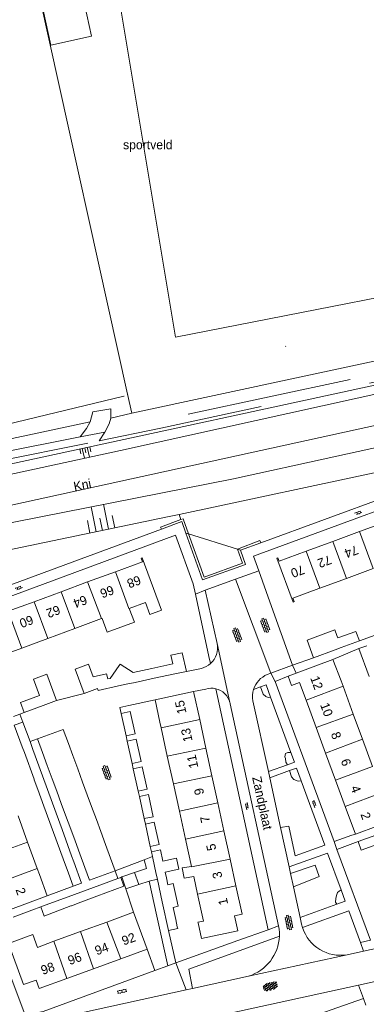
# Model space of a CAD drawing. Extents: x 99476 to 102828, y 406437 to 407931.
# Tile 108 of 162: x 100485 to 100561, y 407209 to 407424. Entities that reach past the tile are written whole.
import ezdxf

# ---------------------------------------------------------------- set-up
doc = ezdxf.new("R2010")
doc.units = 0
doc.header["$MEASUREMENT"] = 0
doc.linetypes.add('DGN Style 1', pattern=[36.392745, 0.060554, -36.332191])
doc.linetypes.add('DGN Style 2', pattern=[60.553652, 36.332191, -24.221461])
for name, color, linetype, lineweight in [('BG_bijgebouw', 253, 'Continuous', 0), ('BG_cultuuraanduiding', 253, 'Continuous', 0), ('BG_cultuurscheiding', 253, 'DGN Style 1', 0), ('BG_dakoverstek', 253, 'Continuous', 13), ('BG_dakoverstek bijgebouw', 253, 'Continuous', 0), ('BG_gesloten verharding', 253, 'Continuous', 0), ('BG_heg haag', 253, 'Continuous', 0), ('BG_hek', 253, 'Continuous', 0), ('BG_hoofdgebouw', 253, 'Continuous', 13), ('BG_huisnummer', 253, 'Continuous', 0), ('BG_insteek sloot', 253, 'Continuous', 0), ('BG_kant onverhard', 253, 'DGN Style 2', 0), ('BG_kant sloot', 253, 'Continuous', 0), ('BG_kant verharding', 253, 'Continuous', 0), ('BG_muur', 253, 'Continuous', 0), ('BG_naam waterloop', 253, 'Continuous', 0), ('BG_open verharding', 253, 'Continuous', 0), ('BG_schutting', 253, 'Continuous', 0), ('BG_straatnaam', 253, 'Continuous', 0), ('BG_taludsymbool', 253, 'Continuous', 0), ('BG_tussenmuur', 253, 'Continuous', 0), ('BG_vlakafsluiter', 253, 'Continuous', 0)]:
    doc.layers.add(name, color=color, linetype=linetype, lineweight=lineweight)
doc.styles.add('Style-WORKING', font='WORKING.shx')

# ---------------------------------------------------------------- blocks, each defined once
blk = doc.blocks.new('S02OV6')
at = {"layer": 'BG_open verharding', "linetype": 'Continuous', "lineweight": 0}
for p, q in [((0, 0.20784), (1.371449, 0.20784)), ((0.085505, 0.20784), (0.085505, 0.268177)), ((0.485, -0.192), (0.486, 0.207)), ((0.885505, 0.20784), (0.885505, 0.31106)), ((1.285, -0.193), (1.285, 0.207)), ((0.268333, -0.19216), (1.549656, -0.19216)), ((0.885505, -0.32925), (0.885505, -0.19216))]:
    blk.add_line(p, q, dxfattribs=at)
blk = doc.blocks.new('S02OV4')
at = {"layer": 'BG_open verharding', "linetype": 'Continuous', "lineweight": 0}
for p, q in [((0, -0.200092), (0, 0.200092)), ((0, 0.2), (3.201, 0.2)), ((0.214, 0.6), (2.9, 0.6)), ((0.4, 0.199), (0.4, 0.6)), ((0.8, 0.6), (0.8, 0.7)), ((0.8, -0.2), (0.8, 0.2)), ((1.2, 0.2), (1.2, 0.6)), ((1.6, 0.6), (1.6, 0.7)), ((1.6, -0.2), (1.6, 0.2)), ((2, 0.199), (2, 0.6)), ((2.4, 0.6), (2.4, 0.7)), ((2.4, -0.2), (2.4, 0.2)), ((2.8, 0.2), (2.8, 0.6)), ((3.2, -0.199908), (3.2, 0.200092)), ((0, -0.2), (3.2, -0.199)), ((0.31, -0.6), (2.9, -0.6)), ((0.4, -0.6), (0.399, -0.2)), ((0.8, -0.7), (0.8, -0.6)), ((1.2, -0.6), (1.2, -0.2)), ((1.6, -0.7), (1.6, -0.6)), ((2, -0.6), (1.999, -0.2)), ((2.4, -0.7), (2.4, -0.6)), ((2.8, -0.6), (2.8, -0.2))]:
    blk.add_line(p, q, dxfattribs=at)
blk = doc.blocks.new('S01GV4')
at = {"layer": 'BG_gesloten verharding', "linetype": 'Continuous', "lineweight": 0}
for p, q in [((0, 0.278304), (0.9421, 0.823239)), ((0, -0.181671), (1.741927, 0.823239)), ((0, 0.098949), (1.593645, -0.823239)), ((0.117, -0.579), (1.53, 0.238)), ((0.163, 0.466), (2.296, -0.767)), ((0.531, -0.801), (3.134, 0.701)), ((0.567, 0.694), (2.709, -0.545)), ((1.118159, 0.823239), (3.097745, -0.32208)), ((1.293565, -0.823239), (3.161206, 0.256049)), ((1.529745, 0.23842), (2.542019, 0.823239)), ((1.91699, 0.823239), (3.161206, 0.104286)), ((2.715943, 0.823239), (3.161206, 0.565645)), ((0, -0.363991), (0.793486, -0.823239)), ((2.092105, -0.823239), (3.161206, -0.205903))]:
    blk.add_line(p, q, dxfattribs=at)
blk = doc.blocks.new('S04')
at = {"layer": 'BG_taludsymbool', "linetype": 'Continuous', "lineweight": 0}
for p, q in [((-0.5, 0), (-0.5, -0.5)), ((-0.25, 0), (-0.25, -1)), ((0, 0), (0, -0.5)), ((0.25, 0), (0.25, -1)), ((0.5, 0), (0.5, -0.5))]:
    blk.add_line(p, q, dxfattribs=at)
blk = doc.blocks.new('S02OV2')
at = {"layer": 'BG_open verharding', "linetype": 'Continuous', "lineweight": 0}
for p, q in [((0.052866, 0.482148), (0.183301, 0.482148)), ((0.183301, -1.01785), (0.183301, 0.982147)), ((0.183301, 0.895191), (0.705039, 0.895191)), ((0.705039, -1.01785), (0.705039, 0.982147)), ((0.705039, 0.43867), (0.835473, 0.43867)), ((0.052866, -0.517416), (0.183301, -0.517416)), ((0.183301, -0.017851), (0.705039, -0.017851)), ((0.183301, -0.930894), (0.705039, -0.930894)), ((0.705039, -0.473938), (0.835473, -0.473938))]:
    blk.add_line(p, q, dxfattribs=at)

msp = doc.modelspace()

# ---------------------------------------------------------------- linework, layer by layer
at = {"layer": 'BG_bijgebouw', "linetype": 'Continuous', "lineweight": 0}
for p, q in [((100558.985, 407288.19), (100558.243, 407290.298)), ((100555.006, 407286.733), (100558.985, 407288.19)), ((100553.661, 407286.24), (100548.961, 407284.52)), ((100553.661, 407286.24), (100555.006, 407286.733)), ((100558.849, 407286.511), (100560.599, 407287.156)), ((100561.099, 407280.404), (100558.849, 407286.511)), ((100496.72, 407282.01), (100498.68, 407276.7)), ((100509.42, 407281.29), (100513.528, 407282.188)), ((100490.47, 407280.88), (100492.58, 407275.16)), ((100503.835, 407279.861), (100504.329, 407279.969)), ((100514.038, 407280.03), (100509.851, 407279.11)), ((100498.68, 407276.7), (100501.571, 407277.76)), ((100506.181, 407278.33), (100507.884, 407278.692)), ((100507.884, 407278.692), (100509.851, 407279.11)), ((100484.724, 407274.673), (100488.881, 407276.207)), ((100492.58, 407275.16), (100489.665, 407274.084)), ((100485.51, 407272.55), (100484.724, 407274.673)), ((100489.665, 407274.084), (100485.51, 407272.55)), ((100507.839, 407267.394), (100506.759, 407272.293)), ((100483.33, 407269.72), (100485.185, 407270.395)), ((100485.1, 407265.001), (100483.33, 407269.72)), ((100485.185, 407270.395), (100486.806, 407266.15)), ((100489.547, 407263.761), (100488.45, 407266.75)), ((100485.1, 407265.001), (100485.559, 407263.744)), ((100486.806, 407266.15), (100486.97, 407265.72)), ((100486.97, 407265.72), (100487.435, 407264.438)), ((100487.435, 407264.438), (100489.551, 407258.608)), ((100495.229, 407265.707), (100496.196, 407263.072)), ((100509.176, 407261.327), (100508.093, 407266.239)), ((100485.559, 407263.744), (100487.687, 407257.918)), ((100490.585, 407260.935), (100489.547, 407263.761)), ((100496.196, 407263.072), (100497.272, 407260.14)), ((100491.67, 407257.98), (100490.585, 407260.935)), ((100497.272, 407260.14), (100498.334, 407257.248)), ((100510.511, 407255.271), (100509.433, 407260.159)), ((100487.687, 407257.918), (100487.738, 407257.778)), ((100489.551, 407258.608), (100491.714, 407252.648)), ((100492.671, 407255.253), (100491.67, 407257.98)), ((100488.524, 407255.623), (100489.859, 407251.969)), ((100498.334, 407257.248), (100499.344, 407254.496)), ((100493.656, 407252.569), (100492.671, 407255.253)), ((100499.344, 407254.496), (100500.275, 407251.958)), ((100511.827, 407249.328), (100510.757, 407254.092)), ((100489.859, 407251.969), (100491.966, 407246.2)), ((100491.714, 407252.648), (100493.81, 407246.873)), ((100494.599, 407250), (100493.656, 407252.569)), ((100500.275, 407251.958), (100501.339, 407249.059)), ((100495.714, 407246.963), (100494.599, 407250)), ((100501.339, 407249.059), (100502.295, 407246.456)), ((100513.158, 407243.164), (100512.092, 407248.055)), ((100491.966, 407246.2), (100494.061, 407240.463)), ((100493.81, 407246.873), (100495.9, 407241.115)), ((100496.667, 407244.368), (100495.714, 407246.963)), ((100502.295, 407246.456), (100503.348, 407243.587)), ((100563.39, 407245.96), (100558.701, 407244.22)), ((100497.714, 407241.516), (100496.667, 407244.368)), ((100503.348, 407243.587), (100504.431, 407240.635)), ((100495.9, 407241.115), (100496.37, 407239.82)), ((100498.802, 407238.553), (100497.714, 407241.516)), ((100504.431, 407240.635), (100505.461, 407237.83)), ((100513.417, 407241.976), (100513.642, 407240.944)), ((100513.642, 407240.944), (100514.48, 407237.105)), ((100494.061, 407240.463), (100495.22, 407237.29)), ((100495.22, 407237.29), (100496.22, 407234.46)), ((100506.031, 407236.162), (100506.681, 407236.4)), ((100509.676, 407237.431), (100506.92, 407236.48)), ((100506.92, 407236.48), (100507.821, 407233.85)), ((100509.693, 407237.437), (100509.676, 407237.431)), ((100510.615, 407234.805), (100509.693, 407237.437)), ((100495.17, 407232.151), (100500.69, 407234.21)), ((100500.69, 407234.21), (100506.031, 407236.162)), ((100507.821, 407233.85), (100510.615, 407234.805)), ((100514.741, 407235.9), (100515.797, 407231.071)), ((100518.89, 407231.737), (100518.136, 407235.021)), ((100489.342, 407229.978), (100495.17, 407232.151)), ((100501.421, 407232.3), (100497.932, 407230.974)), ((100489.147, 407229.905), (100489.342, 407229.978)), ((100495.758, 407230.147), (100490.05, 407227.977)), ((100515.797, 407231.071), (100517.171, 407224.79)), ((100490.05, 407227.977), (100489.887, 407227.915))]:
    msp.add_line(p, q, dxfattribs=at)
at = {"layer": 'BG_bijgebouw', "linetype": 'Continuous', "lineweight": 0, "flags": 128}
for points in [[(100554.08, 407289.408), (100553.642, 407290.603), (100552.241, 407290.09)], [(100548.961, 407284.52), (100547.55, 407288.37), (100552.241, 407290.09)], [(100513.528, 407282.188), (100518.11, 407283.19), (100517.694, 407285.087), (100520.159, 407285.607), (100521.08, 407281.518)], [(100496.72, 407282.01), (100499.607, 407283.075), (100500.626, 407280.318)], [(100521.08, 407281.518), (100518.541, 407281.02), (100514.038, 407280.03)], [(100488.881, 407276.207), (100487.553, 407279.803), (100490.47, 407280.88)], [(100501.571, 407277.76), (100501.721, 407277.36), (100506.181, 407278.33)], [(100506.759, 407272.293), (100508.736, 407272.729), (100509.816, 407267.83), (100507.839, 407267.394)], [(100488.45, 407266.75), (100494.09, 407268.81), (100495.229, 407265.707)], [(100508.093, 407266.239), (100510.054, 407266.671), (100511.137, 407261.76), (100509.176, 407261.327)], [(100509.433, 407260.159), (100511.387, 407260.59), (100512.464, 407255.701), (100510.511, 407255.271)], [(100510.757, 407254.092), (100512.731, 407254.531), (100513.811, 407249.652), (100511.827, 407249.328)], [(100512.092, 407248.055), (100514.042, 407248.481), (100515.109, 407243.59), (100513.158, 407243.164)], [(100558.701, 407244.22), (100559.401, 407242.33), (100564.091, 407244.07)], [(100515.894, 407239.975), (100515.364, 407242.401), (100513.417, 407241.976)], [(100515.894, 407239.975), (100518.915, 407240.568), (100519.409, 407238.157), (100516.427, 407237.529)], [(100496.22, 407234.46), (100498.11, 407235.13), (100496.37, 407239.82)], [(100505.461, 407237.83), (100499.82, 407235.78), (100498.802, 407238.553)], [(100506.681, 407236.4), (100507.33, 407234.46), (100501.421, 407232.3)], [(100518.74, 407227.174), (100518.17, 407229.82), (100519.271, 407230.08), (100518.89, 407231.737)], [(100517.171, 407224.79), (100519.17, 407225.18), (100519.083, 407225.584)]]:
    msp.add_lwpolyline(points, dxfattribs=at)
at = {"layer": 'BG_cultuurscheiding', "linetype": 'DGN Style 1', "lineweight": 0}
msp.add_line((100507.336, 407341.787), (100508.165, 407342.252), dxfattribs=at)
at = {"layer": 'BG_cultuurscheiding', "linetype": 'DGN Style 1', "lineweight": 0, "flags": 128}
msp.add_lwpolyline([(100508.165, 407342.252), (100516.003, 407346.65), (100606.635, 407367.25), (100613.771, 407369.18)], dxfattribs=at)
at = {"layer": 'BG_dakoverstek', "linetype": 'Continuous', "lineweight": 13, "flags": 128}
msp.add_lwpolyline([(100508.552, 407295.325), (100509.676, 407292.277), (100503.735, 407290.086), (100502.611, 407293.134)], dxfattribs=at)
at = {"layer": 'BG_dakoverstek bijgebouw', "linetype": 'Continuous', "lineweight": 0}
for p, q in [((100558.243, 407290.298), (100554.285, 407288.848)), ((100554.285, 407288.848), (100554.08, 407289.408)), ((100506.335, 407282.8), (100504.329, 407279.969)), ((100487.738, 407257.778), (100488.524, 407255.623)), ((100514.48, 407237.105), (100514.719, 407236.003)), ((100516.68, 407236.326), (100516.427, 407237.529)), ((100514.719, 407236.003), (100514.741, 407235.9)), ((100489.147, 407229.905), (100489.887, 407227.915)), ((100495.864, 407230.187), (100495.758, 407230.147)), ((100497.932, 407230.974), (100495.864, 407230.187)), ((100518.74, 407227.174), (100519.083, 407225.584))]:
    msp.add_line(p, q, dxfattribs=at)
at = {"layer": 'BG_dakoverstek bijgebouw', "linetype": 'Continuous', "lineweight": 0, "flags": 128}
for points in [[(100497.71, 407432.454), (100488.818, 407430.511), (100491.389, 407418.75), (100500.28, 407420.694), (100497.71, 407432.454)], [(100509.42, 407281.29), (100506.558, 407283.115), (100506.335, 407282.8)], [(100500.626, 407280.318), (100503.595, 407280.964), (100503.835, 407279.861)], [(100518.136, 407235.021), (100517.019, 407234.776), (100516.68, 407236.326)]]:
    msp.add_lwpolyline(points, dxfattribs=at)
at = {"layer": 'BG_heg haag', "linetype": 'Continuous', "lineweight": 0}
for p, q in [((100526.363, 407283.236), (100526.022, 407284.8)), ((100548.961, 407284.52), (100544.341, 407282.92)), ((100521.08, 407281.518), (100524.391, 407282.17)), ((100510.615, 407234.805), (100512.887, 407235.528)), ((100514.587, 407227.911), (100512.887, 407235.528)), ((100517.171, 407224.79), (100518.771, 407217.7)), ((100518.771, 407217.7), (100532.327, 407222.542))]:
    msp.add_line(p, q, dxfattribs=at)
msp.add_arc((100523.198438, 407286.733135), 4.716397, 284.646485, 312.141985, dxfattribs=at)
at = {"layer": 'BG_hek', "linetype": 'Continuous', "lineweight": 0}
for p, q in [((100507.839, 407267.394), (100508.093, 407266.239)), ((100509.176, 407261.327), (100509.433, 407260.159)), ((100510.511, 407255.271), (100510.757, 407254.092)), ((100512.092, 407248.055), (100511.827, 407249.328)), ((100513.158, 407243.164), (100513.417, 407241.976)), ((100487.223, 407229.193), (100489.147, 407229.905))]:
    msp.add_line(p, q, dxfattribs=at)
at = {"layer": 'BG_hek', "linetype": 'Continuous', "lineweight": 0, "flags": 128}
msp.add_lwpolyline([(100507.336, 407341.787), (100464.63, 407331.521), (100401.129, 407317.942)], dxfattribs=at)
at = {"layer": 'BG_hoofdgebouw', "linetype": 'Continuous', "lineweight": 13}
for p, q in [((100559.042, 407312.138), (100564.854, 407314.275)), ((100553.178, 407309.982), (100559.042, 407312.138)), ((100547.339, 407307.836), (100553.178, 407309.982)), ((100505.52, 407303.372), (100499.423, 407301.122)), ((100561.985, 407304.043), (100556.154, 407301.907)), ((100499.423, 407301.122), (100493.612, 407298.978)), ((100556.154, 407301.907), (100550.293, 407299.76)), ((100493.612, 407298.978), (100487.706, 407296.798)), ((100550.293, 407299.76), (100550.101, 407299.69)), ((100487.706, 407296.798), (100481.983, 407294.686)), ((100502.458, 407293.077), (100496.645, 407290.933)), ((100502.611, 407293.134), (100502.458, 407293.077)), ((100496.645, 407290.933), (100490.681, 407288.733)), ((100490.681, 407288.733), (100484.996, 407286.636)), ((100484.996, 407286.636), (100479.223, 407284.507)), ((100545.14, 407281.121), (100553.201, 407284.16)), ((100553.201, 407284.16), (100554.961, 407279.48)), ((100545.14, 407281.121), (100543.401, 407280.48)), ((100555.407, 407278.27), (100554.961, 407279.48)), ((100547.309, 407275.234), (100545.883, 407279.104)), ((100557.649, 407272.186), (100555.407, 407278.27)), ((100522.651, 407277.091), (100514.211, 407275.27)), ((100514.211, 407275.27), (100515.261, 407270.38)), ((100523.981, 407270.992), (100522.651, 407277.091)), ((100549.533, 407269.195), (100547.309, 407275.234)), ((100525.351, 407264.708), (100523.981, 407270.992)), ((100559.691, 407266.645), (100557.649, 407272.186)), ((100515.531, 407269.149), (100515.261, 407270.38)), ((100516.889, 407262.953), (100515.531, 407269.149)), ((100551.589, 407263.613), (100549.533, 407269.195)), ((100561.885, 407260.689), (100559.691, 407266.645)), ((100526.677, 407258.629), (100525.351, 407264.708)), ((100518.218, 407256.886), (100516.889, 407262.953)), ((100553.764, 407257.709), (100551.589, 407263.613)), ((100527.963, 407252.733), (100526.677, 407258.629)), ((100519.531, 407250.896), (100518.218, 407256.886)), ((100555.892, 407251.933), (100553.764, 407257.709)), ((100529.301, 407246.596), (100527.963, 407252.733)), ((100558.117, 407245.893), (100555.892, 407251.933)), ((100486.266, 407244.122), (100484.167, 407249.889)), ((100520.876, 407244.759), (100519.531, 407250.896)), ((100562.858, 407247.626), (100558.117, 407245.893)), ((100530.656, 407240.384), (100529.301, 407246.596)), ((100488.371, 407238.338), (100486.266, 407244.122)), ((100522.179, 407238.813), (100520.876, 407244.759)), ((100531.929, 407234.546), (100530.656, 407240.384)), ((100488.84, 407237.05), (100488.371, 407238.338)), ((100490.57, 407232.36), (100488.84, 407237.05)), ((100522.668, 407236.581), (100523.511, 407232.733)), ((100482.51, 407229.38), (100490.57, 407232.36)), ((100523.511, 407232.733), (100523.81, 407231.37)), ((100509.482, 407228.737), (100503.601, 407226.598)), ((100512.471, 407220.66), (100509.482, 407228.737)), ((100503.601, 407226.598), (100497.869, 407224.51)), ((100497.869, 407224.51), (100492.03, 407222.382)), ((100492.03, 407222.382), (100488.417, 407221.066)), ((100506.678, 407218.554), (100512.471, 407220.66)), ((100500.736, 407216.393), (100506.678, 407218.554)), ((100494.901, 407214.271), (100500.736, 407216.393)), ((100488.82, 407212.06), (100494.901, 407214.271))]:
    msp.add_line(p, q, dxfattribs=at)
at = {"layer": 'BG_hoofdgebouw', "linetype": 'Continuous', "lineweight": 13, "flags": 128}
for points in [[(100550.101, 407299.69), (100544.391, 407297.6), (100544.711, 407296.811), (100544.461, 407296.7), (100540.881, 407306.31), (100541.121, 407306.401), (100541.421, 407305.66), (100547.339, 407307.836)], [(100508.552, 407295.325), (100512.091, 407296.63), (100513.071, 407294), (100515.641, 407294.95), (100511.371, 407306.401), (100511.141, 407306.31), (100511.421, 407305.55), (100505.52, 407303.372)], [(100543.401, 407280.48), (100544.144, 407278.463), (100545.883, 407279.104)], [(100522.179, 407238.813), (100520.124, 407238.465), (100520.608, 407236.245), (100522.668, 407236.581)], [(100523.616, 407226.436), (100524.372, 407222.968), (100532.364, 407224.71), (100531.649, 407227.942), (100533.291, 407228.3), (100531.929, 407234.546)], [(100523.81, 407231.37), (100524.799, 407226.828), (100523.588, 407226.564), (100523.616, 407226.436)], [(100488.417, 407221.066), (100487.398, 407223.866), (100482.061, 407221.922), (100485.35, 407212.891), (100488.151, 407213.884), (100488.82, 407212.06)]]:
    msp.add_lwpolyline(points, dxfattribs=at)
at = {"layer": 'BG_insteek sloot', "linetype": 'Continuous', "lineweight": 0}
msp.add_line((100519.469, 407315.922), (100616.262, 407336.609), dxfattribs=at)
at = {"layer": 'BG_insteek sloot', "linetype": 'Continuous', "lineweight": 0, "flags": 128}
for points in [[(100363.66, 407301.8), (100378.66, 407304.53), (100616.39, 407355.92)], [(100370.91, 407284.9), (100516.931, 407315.38), (100519.469, 407315.922)]]:
    msp.add_lwpolyline(points, dxfattribs=at)
at = {"layer": 'BG_kant onverhard', "linetype": 'DGN Style 2', "lineweight": 0}
for p, q in [((100500.005, 407336.228), (100500.577, 407338.359)), ((100504.484, 407339.011), (100504.495, 407337.036)), ((100503.21, 407333.969), (100497.815, 407332.885))]:
    msp.add_line(p, q, dxfattribs=at)
at = {"layer": 'BG_kant onverhard', "linetype": 'DGN Style 2', "lineweight": 0, "flags": 128}
for points in [[(100501.945, 407332.053), (100515.463, 407334.788), (100569.092, 407346.358), (100616.445, 407357.017)], [(100616.046, 407358.829), (100594.382, 407353.857), (100559.267, 407345.966), (100503.21, 407333.969)], [(100497.815, 407332.885), (100499.154, 407334.75), (100500.005, 407336.228)], [(100504.495, 407337.036), (100504.145, 407335.749), (100503.21, 407333.969)], [(100497.815, 407332.885), (100473.316, 407328.069), (100451.792, 407323.717), (100423.037, 407317.51), (100383.838, 407308.764), (100349.417, 407301.326), (100313.562, 407293.682), (100273.405, 407285.054), (100226.972, 407275.177), (100187.909, 407266.779), (100167.016, 407262.813)], [(100167.894, 407260.599), (100196.518, 407266.729), (100273.523, 407283.044), (100320.855, 407293.003), (100363.374, 407302.532), (100388.315, 407307.9), (100422.869, 407315.731), (100469.468, 407325.483), (100501.945, 407332.053)]]:
    msp.add_lwpolyline(points, dxfattribs=at)
at = {"layer": 'BG_kant sloot', "linetype": 'Continuous', "lineweight": 0, "flags": 128}
for points in [[(100617.08, 407353.511), (100573.065, 407344.581), (100506.627, 407329.949), (100404.168, 407307.721), (100364.121, 407298.723)], [(100619.38, 407342.965), (100531.41, 407323.739), (100408.701, 407299.523), (100366.001, 407290.005)]]:
    msp.add_lwpolyline(points, dxfattribs=at)
at = {"layer": 'BG_kant verharding', "linetype": 'Continuous', "lineweight": 0}
for p, q in [((100584.664, 407327.044), (100537.363, 407309.724)), ((100515.585, 407312.684), (100458.563, 407291.622)), ((100537.363, 407309.724), (100532.901, 407308.09)), ((100531.838, 407301.694), (100536.931, 407303.52)), ((100536.931, 407303.52), (100539.363, 407296.76)), ((100525.22, 407299.32), (100531.838, 407301.694)), ((100539.575, 407281.119), (100531.838, 407301.694)), ((100527.811, 407287.637), (100525.22, 407299.32)), ((100523.041, 407298.467), (100526.022, 407284.8)), ((100544.341, 407282.92), (100539.575, 407281.119)), ((100539.575, 407281.119), (100538.811, 407280.83)), ((100540.53, 407279.34), (100543.401, 407280.48)), ((100522.651, 407277.091), (100525.301, 407277.651)), ((100539.011, 407224.93), (100527.51, 407277.73)), ((100535.794, 407277.58), (100537.33, 407278.134)), ((100551.419, 407249.809), (100540.53, 407279.34)), ((100539.039, 407259.588), (100535.669, 407275.044)), ((100539.524, 407275.883), (100543.962, 407263.756)), ((100530.67, 407274.392), (100541.254, 407225.781)), ((100543.962, 407263.756), (100544.751, 407261.599)), ((100539.039, 407259.588), (100543.246, 407261.045)), ((100543.246, 407261.045), (100544.751, 407261.599)), ((100543.678, 407259.805), (100545.217, 407260.328)), ((100545.217, 407260.328), (100546.228, 407257.565)), ((100539.333, 407258.238), (100539.039, 407259.588)), ((100539.333, 407258.238), (100543.678, 407259.805)), ((100541.72, 407247.289), (100539.333, 407258.238)), ((100546.228, 407257.565), (100551.396, 407243.441)), ((100543.591, 407238.709), (100541.72, 407247.289)), ((100557.331, 407245.619), (100558.117, 407245.893)), ((100511.843, 407240.259), (100513.642, 407240.944)), ((100552.035, 407241.694), (100543.591, 407238.709)), ((100552.035, 407241.694), (100554.97, 407233.675)), ((100561.39, 407222.63), (100554.021, 407242.51)), ((100505.461, 407237.83), (100511.843, 407240.259)), ((100543.904, 407237.272), (100543.591, 407238.709)), ((100506.681, 407236.4), (100506.92, 407236.48)), ((100544.544, 407234.335), (100543.904, 407237.272)), ((100546.015, 407227.588), (100544.544, 407234.335)), ((100554.97, 407233.675), (100555.882, 407231.183)), ((100546.015, 407227.588), (100554.023, 407230.506)), ((100554.023, 407230.506), (100555.882, 407231.183)), ((100517.021, 407217.01), (100514.587, 407227.911)), ((100556.656, 407229.066), (100546.534, 407225.394)), ((100556.656, 407229.066), (100559.202, 407222.109)), ((100521.572, 407216.286), (100541.465, 407223.525)), ((100532.327, 407222.542), (100539.011, 407224.93)), ((100559.202, 407222.109), (100559.895, 407220.216)), ((100534.704, 407214.741), (100556.297, 407219.437)), ((100559.895, 407220.216), (100556.297, 407219.437)), ((100514.162, 407215.966), (100517.021, 407217.01)), ((100522.421, 407212.042), (100521.572, 407216.286)), ((100534.704, 407214.741), (100522.421, 407212.042)), ((100558.805, 407212.8), (100526.332, 407205.707)), ((100562.452, 407213.597), (100558.805, 407212.8)), ((100558.805, 407212.8), (100559.901, 407209.825)), ((100484.347, 407203.74), (100521, 407211.73)), ((100522.421, 407212.042), (100521, 407211.73)), ((100559.901, 407209.825), (100560.417, 407208.421))]:
    msp.add_line(p, q, dxfattribs=at)
at = {"layer": 'BG_kant verharding', "linetype": 'Continuous', "lineweight": 0, "flags": 128}
for points in [[(100587.533, 407321.883), (100586.271, 407325.33), (100535.751, 407306.8), (100536.931, 407303.52)], [(100520.936, 407311.839), (100520.041, 407314.33), (100515.585, 407312.684)], [(100532.901, 407308.09), (100534.031, 407304.95), (100524.631, 407301.56), (100520.936, 407311.839)], [(100458.923, 407289.27), (100518.711, 407311.401), (100522.55, 407300.72), (100523.041, 407298.467)], [(100537.33, 407278.134), (100538.541, 407278.57), (100539.524, 407275.883)], [(100541.72, 407247.289), (100543.541, 407247.627), (100544.941, 407241.146), (100551.396, 407243.441)], [(100546.015, 407227.588), (100546.331, 407226.14), (100546.534, 407225.394)], [(100541.254, 407225.781), (100541.411, 407225.06), (100541.469, 407224.294), (100541.465, 407223.525)], [(100559.895, 407220.216), (100571.684, 407222.774), (100573.016, 407223.028)], [(100485.72, 407206.2), (100489.65, 407207.02), (100514.162, 407215.966)]]:
    msp.add_lwpolyline(points, dxfattribs=at)
at = {"layer": 'BG_kant verharding', "linetype": 'Continuous', "lineweight": 0}
for centre, radius, start, end in [((100523.211152, 407286.711716), 4.691988, 312.202357, 11.373564), ((100540.680534, 407276.069145), 5.114772, 111.439374, 162.81905), ((100526.550743, 407273.657574), 4.183877, 14.243654, 76.745628), ((100526.700459, 407273.685254), 4.031966, 10.095289, 14.385874)]:
    msp.add_arc(centre, radius, start, end, dxfattribs=at)
at = {"layer": 'BG_kant verharding', "linetype": 'Continuous', "lineweight": 0, "extrusion": (0, 0, -1)}
for centre, radius, start, end in [((-100526.549733, 407273.657465), 4.184215, 72.636136, 103.267496), ((-100540.659909, 407276.069078), 5.095091, 348.393488, 17.250188), ((-100531.827148, 407223.949252), 9.647185, 182.520494, 252.650097), ((-100554.858474, 407228.058231), 8.740423, 260.526979, 342.252832)]:
    msp.add_arc(centre, radius, start, end, dxfattribs=at)
at = {"layer": 'BG_muur', "linetype": 'Continuous', "lineweight": 0, "flags": 128}
msp.add_lwpolyline([(100508.45, 407274.027), (100506.47, 407273.6), (100506.759, 407272.293)], dxfattribs=at)
at = {"layer": 'BG_schutting', "linetype": 'Continuous', "lineweight": 0}
for p, q in [((100539.363, 407296.76), (100544.341, 407282.92)), ((100558.985, 407288.19), (100562.471, 407289.467)), ((100553.201, 407284.16), (100558.849, 407286.511)), ((100492.58, 407275.16), (100498.68, 407276.7)), ((100514.211, 407275.27), (100508.45, 407274.027)), ((100484.543, 407272.179), (100483.146, 407271.643)), ((100485.51, 407272.55), (100484.543, 407272.179)), ((100553.461, 407244.27), (100551.419, 407249.809)), ((100557.331, 407245.619), (100553.461, 407244.27)), ((100554.021, 407242.51), (100558.701, 407244.22)), ((100490.57, 407232.36), (100496.22, 407234.46)), ((100487.223, 407229.193), (100483.13, 407227.68)), ((100485.72, 407206.2), (100482.559, 407214.633))]:
    msp.add_line(p, q, dxfattribs=at)
at = {"layer": 'BG_tussenmuur', "linetype": 'Continuous', "lineweight": 0}
for p, q in [((100559.042, 407312.138), (100561.985, 407304.043)), ((100553.178, 407309.982), (100556.154, 407301.907)), ((100547.339, 407307.836), (100550.293, 407299.76)), ((100499.423, 407301.122), (100502.458, 407293.077)), ((100493.612, 407298.978), (100496.645, 407290.933)), ((100487.706, 407296.798), (100490.681, 407288.733)), ((100481.983, 407294.686), (100484.996, 407286.636)), ((100547.309, 407275.234), (100555.407, 407278.27)), ((100523.981, 407270.992), (100515.531, 407269.149)), ((100549.533, 407269.195), (100557.649, 407272.186)), ((100551.589, 407263.613), (100559.691, 407266.645)), ((100516.889, 407262.953), (100525.351, 407264.708)), ((100553.764, 407257.709), (100561.885, 407260.689)), ((100518.218, 407256.886), (100526.677, 407258.629)), ((100555.892, 407251.933), (100563.994, 407254.968)), ((100519.531, 407250.896), (100527.963, 407252.733)), ((100529.301, 407246.596), (100520.876, 407244.759)), ((100478.19, 407241.176), (100486.266, 407244.122)), ((100480.32, 407235.361), (100488.371, 407238.338)), ((100523.511, 407232.733), (100531.929, 407234.546)), ((100503.601, 407226.598), (100506.678, 407218.554)), ((100497.869, 407224.51), (100500.736, 407216.393)), ((100492.03, 407222.382), (100494.901, 407214.271))]:
    msp.add_line(p, q, dxfattribs=at)
at = {"layer": 'BG_tussenmuur', "linetype": 'Continuous', "lineweight": 0, "flags": 128}
for points in [[(100505.52, 407303.372), (100508.455, 407295.289), (100508.552, 407295.325)], [(100522.179, 407238.813), (100522.206, 407238.689), (100530.656, 407240.384)]]:
    msp.add_lwpolyline(points, dxfattribs=at)
at = {"layer": 'BG_vlakafsluiter', "linetype": 'Continuous', "lineweight": 0}
for p, q in [((100483.373, 407454.396), (100508.165, 407342.252)), ((100509.076, 407338.131), (100615.589, 407360.909)), ((100508.165, 407342.252), (100509.076, 407338.131)), ((100500.577, 407338.359), (100504.484, 407339.011)), ((100504.495, 407337.036), (100509.076, 407338.131)), ((100500.005, 407336.228), (100387.141, 407312.098)), ((100501.945, 407332.053), (100503.21, 407333.969)), ((100519.469, 407315.922), (100519.872, 407314.8)), ((100521.535, 407311.651), (100520.936, 407311.839)), ((100532.302, 407308.278), (100521.535, 407311.651)), ((100532.901, 407308.09), (100532.302, 407308.278)), ((100525.22, 407299.32), (100523.041, 407298.467)), ((100527.811, 407287.637), (100530.606, 407274.687)), ((100545.14, 407281.121), (100544.341, 407282.92)), ((100540.53, 407279.34), (100539.575, 407281.119)), ((100484.543, 407272.179), (100485.185, 407270.395)), ((100486.806, 407266.15), (100488.45, 407266.75)), ((100554.021, 407242.51), (100553.461, 407244.27)), ((100505.461, 407237.83), (100506.031, 407236.162)), ((100512.887, 407235.528), (100514.719, 407236.003)), ((100507.821, 407233.85), (100509.482, 407228.737)), ((100539.011, 407224.93), (100541.254, 407225.781)), ((100561.39, 407222.63), (100559.202, 407222.109)), ((100512.471, 407220.66), (100514.162, 407215.966)), ((100517.021, 407217.01), (100518.771, 407217.7))]:
    msp.add_line(p, q, dxfattribs=at)
at = {"layer": 'BG_vlakafsluiter', "linetype": 'Continuous', "lineweight": 0, "flags": 128}
for points in [[(100503.216, 407447.746), (100565.191, 407433.354), (100578.884, 407428.023), (100620.526, 407412.319), (100676.968, 407385.748), (100518.709, 407354.749), (100503.216, 407447.746)], [(100618.518, 407347.667), (100612.458, 407346.381), (100368.909, 407293.035), (100365.408, 407292.287)], [(100519.872, 407314.8), (100515.416, 407313.155), (100515.585, 407312.684)], [(100521.535, 407311.651), (100520.341, 407314.974), (100519.872, 407314.8)], [(100532.302, 407308.278), (100533.391, 407305.251), (100524.932, 407302.2), (100521.535, 407311.651)], [(100537.363, 407309.724), (100537.19, 407310.193), (100532.302, 407308.278)], [(100537.33, 407278.134), (100537.933, 407276.505), (100538.462, 407276.036), (100538.979, 407275.773), (100539.524, 407275.883)], [(100543.962, 407263.756), (100543.317, 407263.731), (100542.759, 407263.52), (100542.676, 407262.831), (100542.761, 407262.419), (100542.9, 407261.671), (100543.246, 407261.045)], [(100546.228, 407257.565), (100545.552, 407257.467), (100544.645, 407257.865), (100544.119, 407258.438), (100543.678, 407259.805)], [(100509.693, 407237.437), (100512.295, 407238.369), (100511.843, 407240.259)], [(100543.904, 407237.272), (100549.293, 407239.077), (100550.17, 407236.589), (100544.544, 407234.335)], [(100554.97, 407233.675), (100554.555, 407233.401), (100554.162, 407233.068), (100553.967, 407232.394), (100553.847, 407231.797), (100553.788, 407230.938), (100554.023, 407230.506)], [(100521, 407211.73), (100519.55, 407215.55), (100518.771, 407217.7)], [(100559.901, 407209.825), (100529.071, 407199.018), (100526.549, 407198.009), (100525.203, 407197.23)]]:
    msp.add_lwpolyline(points, dxfattribs=at)

# ---------------------------------------------------------------- block references
at = {"layer": 'BG_gesloten verharding', "linetype": 'Continuous', "lineweight": 0, "rotation": 12.298855}
msp.add_blockref('S01GV4', (100537.937, 407212.152), dxfattribs=at)
at = {"layer": 'BG_open verharding', "linetype": 'Continuous', "lineweight": 0}
for name, p, rotation in [('S02OV6', (100558.018, 407315.993), 20.120166), ('S02OV6', (100483.593, 407299.513), 20.30125), ('S02OV4', (100538.888, 407290.11), 109.7579), ('S02OV4', (100532.756, 407287.984), 110.609693), ('S02OV4', (100503.036, 407260.834), 290.173945), ('S02OV6', (100534.503, 407251.235), 102.298855), ('S02OV6', (100549.386, 407251.792), 110.247502), ('S02OV4', (100543.894, 407224.93), 102.298855), ('S02OV2', (100506.881, 407211.88), 282.298855)]:
    msp.add_blockref(name, p, dxfattribs=dict(at, rotation=rotation))
at = {"layer": 'BG_taludsymbool', "linetype": 'Continuous', "lineweight": 0}
for p, xscale, yscale, zscale, rotation in [((100498.797, 407330.5), 2.198733, 2.198733, 2.198733, 12.209418), ((100502.669, 407312.403), 5.57048, 5.57048, 5.57048, 191.788008)]:
    msp.add_blockref('S04', p, dxfattribs=dict(at, xscale=xscale, yscale=yscale, zscale=zscale, rotation=rotation))

# ---------------------------------------------------------------- texts
at = {"layer": 'BG_cultuuraanduiding', "linetype": 'Continuous', "lineweight": 0, "style": 'Style-WORKING'}
msp.add_text('sportveld', height=2, dxfattribs=at).set_placement((100507.186, 407395.913))
at = {"layer": 'BG_huisnummer', "linetype": 'Continuous', "lineweight": 0, "style": 'Style-WORKING'}
for s, rotation, p in [('74', 200.173945, (100558.296, 407309.2)), ('72', 200.173945, (100552.413, 407307.037)), ('70', 200.173945, (100546.531, 407304.874)), ('68', 200.247502, (100510.628, 407302.592)), ('66', 200.247502, (100504.738, 407300.418)), ('64', 200.247502, (100498.848, 407298.245)), ('62', 200.247502, (100492.958, 407296.071)), ('60', 200.247502, (100487.067, 407293.897)), ('12', 290.247502, (100548.185, 407280.085)), ('15', 102.298855, (100521.108, 407272.429)), ('10', 290.247502, (100550.348, 407274.214)), ('13', 102.298855, (100522.438, 407266.331)), ('8', 290.247502, (100552.7, 407267.828)), ('11', 102.298855, (100523.707, 407260.514)), ('6', 290.247502, (100554.863, 407261.957)), ('9', 102.298855, (100524.981, 407254.669)), ('4', 290.247502, (100557.026, 407256.086)), ('7', 102.298855, (100526.311, 407248.57)), ('2', 290.247502, (100559.189, 407250.214)), ('5', 102.298855, (100527.641, 407242.471)), ('3', 102.298855, (100528.971, 407236.373)), ('2', 290.120166, (100483.59, 407233.699)), ('1', 102.298855, (100530.24, 407230.554)), ('92', 19.992894, (100507.352, 407221.458)), ('94', 19.992894, (100501.439, 407219.308)), ('96', 19.992894, (100495.526, 407217.158)), ('98', 19.992894, (100489.614, 407215.008))]:
    msp.add_text(s, height=2, rotation=rotation, dxfattribs=at).set_placement(p)
at = {"layer": 'BG_naam waterloop', "linetype": 'Continuous', "lineweight": 0, "style": 'Style-WORKING'}
msp.add_text('Kni', height=2, rotation=11.186329, dxfattribs=at).set_placement((100496.558, 407321.026))
at = {"layer": 'BG_straatnaam', "linetype": 'Continuous', "lineweight": 0, "style": 'Style-WORKING'}
msp.add_text('Zandplaat', height=2, rotation=282.298855, dxfattribs=at).set_placement((100535.472, 407258.278))

doc.saveas('drawing.dxf')
